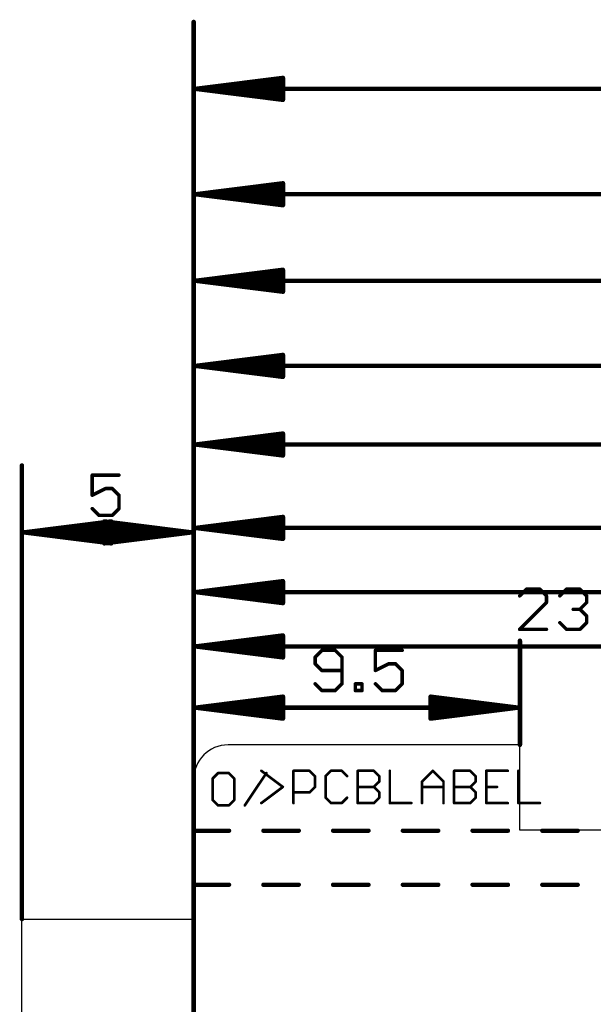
# Model space of a CAD drawing. Extents: x 85.1 to 160.2, y -5 to 84.1.
# Tile 2 of 5: x 85.1 to 101.8, y 52.9 to 81.6. Entities that reach past the tile are written whole.
import ezdxf

# ---------------------------------------------------------------- set-up
doc = ezdxf.new("R2010")
doc.units = 0
for name, color, linetype in [('20', 7, 'CONTINUOUS'), ('21', 253, 'CONTINUOUS'), ('48', 253, 'CONTINUOUS')]:
    doc.layers.add(name, color=color, linetype=linetype)

msp = doc.modelspace()

# ---------------------------------------------------------------- linework, layer by layer
at = {"layer": '20'}
for p, q in [((99.67, 60.5), (91.17, 60.5)), ((99.67, 58.017), (99.67, 60.5)), ((90.17, 55.425), (90.17, 59.5)), ((132.67, 58.017), (99.67, 58.017)), ((85.17, 4.275), (85.17, 55.425)), ((85.17, 55.425), (90.17, 55.425))]:
    msp.add_line(p, q, dxfattribs=at)
msp.add_arc((91.17, 59.5), 1, 90, 180, dxfattribs=at)
at = {"layer": '21', "const_width": 0.0762}
for points in [[(90.8809, 59.6787), (90.7241, 59.5219)], [(91.1944, 59.6787), (90.8809, 59.6787)], [(91.3512, 59.5219), (91.1944, 59.6787)], [(91.6596, 58.7381), (92.2867, 59.6787)], [(92.1403, 59.7452), (92.7674, 59.2749)], [(93.0759, 58.8046), (93.0759, 59.7452)], [(93.0759, 59.7452), (93.5462, 59.7452)], [(93.5462, 59.7452), (93.7029, 59.5884)], [(94.1682, 59.7452), (94.0114, 59.5884)], [(94.4817, 59.7452), (94.1682, 59.7452)], [(94.6385, 59.5884), (94.4817, 59.7452)], [(94.9469, 58.8046), (94.9469, 59.7452)], [(94.9469, 59.7452), (95.4172, 59.7452)], [(95.4172, 59.7452), (95.574, 59.5884)], [(95.8824, 59.7452), (95.8824, 58.8046)], [(96.8179, 59.4317), (97.1315, 59.7452)], [(97.1315, 59.7452), (97.445, 59.4317)], [(97.7535, 58.8046), (97.7535, 59.7452)], [(97.7535, 59.7452), (98.2238, 59.7452)], [(98.2238, 59.7452), (98.3805, 59.5884)], [(99.3161, 59.7452), (98.689, 59.7452)], [(98.689, 59.7452), (98.689, 58.8046)], [(99.6245, 59.7452), (99.6245, 58.8046)], [(90.7241, 59.5219), (90.7241, 58.8949)], [(91.3512, 58.8949), (91.3512, 59.5219)], [(93.7029, 59.5884), (93.7029, 59.2749)], [(94.0114, 59.5884), (94.0114, 58.9614)], [(95.574, 59.4317), (95.4172, 59.2749)], [(95.574, 59.5884), (95.574, 59.4317)], [(96.8179, 58.8046), (96.8179, 59.4317)], [(97.445, 59.4317), (97.445, 58.8046)], [(98.3805, 59.4317), (98.2238, 59.2749)], [(98.3805, 59.5884), (98.3805, 59.4317)], [(92.7674, 59.2749), (92.1403, 58.8046)], [(93.5462, 59.1181), (93.0759, 59.1181)], [(93.7029, 59.2749), (93.5462, 59.1181)], [(94.9469, 59.2749), (95.4172, 59.2749)], [(95.4172, 59.2749), (95.574, 59.1181)], [(95.574, 59.1181), (95.574, 58.9614)], [(96.8179, 59.2749), (97.445, 59.2749)], [(97.7535, 59.2749), (98.2238, 59.2749)], [(98.2238, 59.2749), (98.3805, 59.1181)], [(98.3805, 59.1181), (98.3805, 58.9614)], [(98.689, 59.2749), (99.0025, 59.2749)], [(90.7241, 58.8949), (90.8809, 58.7381)], [(91.1944, 58.7381), (91.3512, 58.8949)], [(94.0114, 58.9614), (94.1682, 58.8046)], [(94.1682, 58.8046), (94.4817, 58.8046)], [(94.4817, 58.8046), (94.6385, 58.9614)], [(95.4172, 58.8046), (94.9469, 58.8046)], [(95.574, 58.9614), (95.4172, 58.8046)], [(95.8824, 58.8046), (96.5095, 58.8046)], [(98.2238, 58.8046), (97.7535, 58.8046)], [(98.3805, 58.9614), (98.2238, 58.8046)], [(98.689, 58.8046), (99.3161, 58.8046)], [(99.6245, 58.8046), (100.2516, 58.8046)], [(90.8809, 58.7381), (91.1944, 58.7381)]]:
    msp.add_lwpolyline(points, dxfattribs=at)
at = {"layer": '21', "const_width": 0.0381}
for points in [[(90.8809, 59.6978, 1), (90.8809, 59.6597)], [(90.8943, 59.6652, 1), (90.8674, 59.6922)], [(91.2079, 59.6922, 1), (91.1809, 59.6652)], [(91.1944, 59.6597, 1), (91.1944, 59.6978)], [(92.1518, 59.7604, 1), (92.1289, 59.73)], [(92.3025, 59.6681, 1), (92.2708, 59.6893)], [(93.0949, 59.7452, 1), (93.0568, 59.7452)], [(93.0759, 59.7643, 1), (93.0759, 59.7262)], [(93.5596, 59.7587, 1), (93.5327, 59.7317)], [(93.5462, 59.7262, 1), (93.5462, 59.7643)], [(94.1682, 59.7643, 1), (94.1682, 59.7262)], [(94.1816, 59.7317, 1), (94.1547, 59.7587)], [(94.4952, 59.7587, 1), (94.4682, 59.7317)], [(94.4817, 59.7262, 1), (94.4817, 59.7643)], [(94.9469, 59.7643, 1), (94.9469, 59.7262)], [(94.966, 59.7452, 1), (94.9279, 59.7452)], [(95.4307, 59.7587, 1), (95.4037, 59.7317)], [(95.4172, 59.7262, 1), (95.4172, 59.7643)], [(95.9015, 59.7452, 1), (95.8634, 59.7452)], [(97.1449, 59.7587, 1), (97.118, 59.7317)], [(97.1449, 59.7317, 1), (97.118, 59.7587)], [(97.7725, 59.7452, 1), (97.7344, 59.7452)], [(97.7535, 59.7643, 1), (97.7535, 59.7262)], [(98.2372, 59.7587, 1), (98.2103, 59.7317)], [(98.2238, 59.7262, 1), (98.2238, 59.7643)], [(98.689, 59.7643, 1), (98.689, 59.7262)], [(98.708, 59.7452, 1), (98.6699, 59.7452)], [(99.3161, 59.7262, 1), (99.3161, 59.7643)], [(99.6436, 59.7452, 1), (99.6055, 59.7452)], [(90.7431, 59.5219, 1), (90.7051, 59.5219)], [(90.7106, 59.5354, 1), (90.7376, 59.5085)], [(91.3702, 59.5219, 1), (91.3321, 59.5219)], [(91.3377, 59.5085, 1), (91.3646, 59.5354)], [(93.722, 59.5884, 1), (93.6839, 59.5884)], [(93.6895, 59.575, 1), (93.7164, 59.6019)], [(94.0304, 59.5884, 1), (93.9923, 59.5884)], [(93.9979, 59.6019, 1), (94.0249, 59.575)], [(94.625, 59.575, 1), (94.6519, 59.6019)], [(95.593, 59.5884, 1), (95.5549, 59.5884)], [(95.5549, 59.4317, 1), (95.593, 59.4317)], [(95.5605, 59.575, 1), (95.5874, 59.6019)], [(95.5874, 59.4182, 1), (95.5605, 59.4451)], [(96.837, 59.4317, 1), (96.7989, 59.4317)], [(96.8045, 59.4451, 1), (96.8314, 59.4182)], [(97.4641, 59.4317, 1), (97.426, 59.4317)], [(97.4315, 59.4182, 1), (97.4585, 59.4451)], [(98.3996, 59.5884, 1), (98.3615, 59.5884)], [(98.3615, 59.4317, 1), (98.3996, 59.4317)], [(98.3671, 59.575, 1), (98.394, 59.6019)], [(98.394, 59.4182, 1), (98.3671, 59.4451)], [(92.7788, 59.2597, 1), (92.756, 59.2901)], [(92.756, 59.2597, 1), (92.7788, 59.2901)], [(93.0759, 59.1372, 1), (93.0759, 59.0991)], [(93.5327, 59.1316, 1), (93.5596, 59.1047)], [(93.5462, 59.0991, 1), (93.5462, 59.1372)], [(93.6839, 59.2749, 1), (93.722, 59.2749)], [(93.7164, 59.2614, 1), (93.6895, 59.2884)], [(94.9469, 59.294, 1), (94.9469, 59.2559)], [(95.4307, 59.2884, 1), (95.4037, 59.2614)], [(95.4037, 59.2884, 1), (95.4307, 59.2614)], [(95.4172, 59.2559, 1), (95.4172, 59.294)], [(95.593, 59.1181, 1), (95.5549, 59.1181)], [(95.5605, 59.1047, 1), (95.5874, 59.1316)], [(96.8179, 59.294, 1), (96.8179, 59.2559)], [(97.445, 59.2559, 1), (97.445, 59.294)], [(97.7535, 59.294, 1), (97.7535, 59.2559)], [(98.2372, 59.2884, 1), (98.2103, 59.2614)], [(98.2103, 59.2884, 1), (98.2372, 59.2614)], [(98.2238, 59.2559, 1), (98.2238, 59.294)], [(98.3996, 59.1181, 1), (98.3615, 59.1181)], [(98.3671, 59.1047, 1), (98.394, 59.1316)], [(98.689, 59.294, 1), (98.689, 59.2559)], [(99.0025, 59.2559, 1), (99.0025, 59.294)], [(90.7376, 58.9083, 1), (90.7106, 58.8814)], [(90.7051, 58.8949, 1), (90.7431, 58.8949)], [(91.3321, 58.8949, 1), (91.3702, 58.8949)], [(91.3646, 58.8814, 1), (91.3377, 58.9083)], [(92.1289, 58.8198, 1), (92.1518, 58.7894)], [(93.0568, 58.8046, 1), (93.0949, 58.8046)], [(94.0249, 58.9748, 1), (93.9979, 58.9479)], [(93.9923, 58.9614, 1), (94.0304, 58.9614)], [(94.1682, 58.8237, 1), (94.1682, 58.7856)], [(94.1547, 58.7911, 1), (94.1816, 58.8181)], [(94.4682, 58.8181, 1), (94.4952, 58.7911)], [(94.4817, 58.7856, 1), (94.4817, 58.8237)], [(94.6519, 58.9479, 1), (94.625, 58.9748)], [(94.9469, 58.8237, 1), (94.9469, 58.7856)], [(94.9279, 58.8046, 1), (94.966, 58.8046)], [(95.4037, 58.8181, 1), (95.4307, 58.7911)], [(95.4172, 58.7856, 1), (95.4172, 58.8237)], [(95.5549, 58.9614, 1), (95.593, 58.9614)], [(95.5874, 58.9479, 1), (95.5605, 58.9748)], [(95.8824, 58.8237, 1), (95.8824, 58.7856)], [(95.8634, 58.8046, 1), (95.9015, 58.8046)], [(96.5095, 58.7856, 1), (96.5095, 58.8237)], [(96.7989, 58.8046, 1), (96.837, 58.8046)], [(97.426, 58.8046, 1), (97.4641, 58.8046)], [(97.7535, 58.8237, 1), (97.7535, 58.7856)], [(97.7344, 58.8046, 1), (97.7725, 58.8046)], [(98.2103, 58.8181, 1), (98.2372, 58.7911)], [(98.2238, 58.7856, 1), (98.2238, 58.8237)], [(98.3615, 58.9614, 1), (98.3996, 58.9614)], [(98.394, 58.9479, 1), (98.3671, 58.9748)], [(98.689, 58.8237, 1), (98.689, 58.7856)], [(98.6699, 58.8046, 1), (98.708, 58.8046)], [(99.3161, 58.7856, 1), (99.3161, 58.8237)], [(99.6245, 58.8237, 1), (99.6245, 58.7856)], [(99.6055, 58.8046, 1), (99.6436, 58.8046)], [(100.2516, 58.7856, 1), (100.2516, 58.8237)], [(90.8809, 58.7572, 1), (90.8809, 58.7191)], [(90.8674, 58.7246, 1), (90.8943, 58.7516)], [(91.1809, 58.7516, 1), (91.2079, 58.7246)], [(91.1944, 58.7191, 1), (91.1944, 58.7572)], [(91.6438, 58.7487, 1), (91.6755, 58.7275)]]:
    msp.add_lwpolyline(points, format="xyb", dxfattribs=at)
at = {"layer": '48'}
for points, const_width in [([(90.17, 59.5), (90.17, 81.56)], 0.13), ([(90.235, 79.61), (92.77, 79.9292)], 0.13), ([(90.235, 79.61), (92.77, 79.87)], 0.13), ([(90.235, 79.61), (92.77, 79.74)], 0.13), ([(92.77, 79.9292), (92.77, 79.2908)], 0.13), ([(90.235, 79.61), (156.575, 79.61)], 0.13), ([(92.77, 79.2908), (90.235, 79.61)], 0.13), ([(92.77, 79.48), (90.235, 79.61)], 0.13), ([(92.77, 79.35), (90.235, 79.61)], 0.13), ([(90.17, 59.5), (90.17, 78.49)], 0.13), ([(90.235, 76.54), (92.77, 76.8592)], 0.13), ([(92.77, 76.8592), (92.77, 76.2208)], 0.13), ([(90.235, 76.54), (92.77, 76.8)], 0.13), ([(90.235, 76.54), (92.77, 76.67)], 0.13), ([(90.235, 76.54), (154.825, 76.54)], 0.13), ([(92.77, 76.2208), (90.235, 76.54)], 0.13), ([(92.77, 76.41), (90.235, 76.54)], 0.13), ([(92.77, 76.28), (90.235, 76.54)], 0.13), ([(90.17, 59.5), (90.17, 75.97)], 0.13), ([(90.235, 74.02), (92.77, 74.3392)], 0.13), ([(90.235, 74.02), (92.77, 74.28)], 0.13), ([(92.77, 74.3392), (92.77, 73.7008)], 0.13), ([(90.235, 74.02), (92.77, 74.15)], 0.13), ([(90.235, 74.02), (152.102, 74.02)], 0.13), ([(92.77, 73.7008), (90.235, 74.02)], 0.13), ([(92.77, 73.89), (90.235, 74.02)], 0.13), ([(92.77, 73.76), (90.235, 74.02)], 0.13), ([(90.17, 0.5), (90.17, 73.49)], 0.13), ([(90.235, 71.54), (92.77, 71.8592)], 0.13), ([(90.235, 71.54), (92.77, 71.8)], 0.13), ([(90.235, 71.54), (92.77, 71.67)], 0.13), ([(92.77, 71.8592), (92.77, 71.2208)], 0.13), ([(90.235, 71.54), (144.869, 71.54)], 0.13), ([(92.77, 71.2208), (90.235, 71.54)], 0.13), ([(92.77, 71.41), (90.235, 71.54)], 0.13), ([(92.77, 71.28), (90.235, 71.54)], 0.13), ([(90.17, 59.5), (90.17, 71.2)], 0.13), ([(90.235, 69.25), (92.77, 69.5692)], 0.13), ([(90.235, 69.25), (92.77, 69.51)], 0.13), ([(90.235, 69.25), (92.77, 69.38)], 0.13), ([(92.77, 69.5692), (92.77, 68.9308)], 0.13), ([(90.235, 69.25), (143.031, 69.25)], 0.13), ([(92.77, 68.9308), (90.235, 69.25)], 0.13), ([(92.77, 69.12), (90.235, 69.25)], 0.13), ([(92.77, 68.99), (90.235, 69.25)], 0.13), ([(85.17, 55.425), (85.17, 68.64)], 0.13), ([(90.17, 0.5), (90.17, 68.77)], 0.13), ([(90.17, 0.5), (90.17, 68.64)], 0.13), ([(87.9961, 68.3577), (87.2165, 68.3577)], 0.1016), ([(87.2165, 68.3577), (87.2165, 67.773)], 0.1016), ([(87.2165, 67.773), (87.6063, 67.9679)], 0.1016), ([(87.6063, 67.9679), (87.8012, 67.9679)], 0.1016), ([(87.8012, 67.9679), (87.9961, 67.773)], 0.1016), ([(87.9961, 67.773), (87.9961, 67.3832)], 0.1016), ([(87.4114, 67.1883), (87.2165, 67.3832)], 0.1016), ([(87.9961, 67.3832), (87.8012, 67.1883)], 0.1016), ([(87.8012, 67.1883), (87.4114, 67.1883)], 0.1016), ([(90.235, 66.82), (92.77, 67.1392)], 0.13), ([(90.235, 66.82), (92.77, 67.08)], 0.13), ([(92.77, 67.1392), (92.77, 66.5008)], 0.13), ([(85.235, 66.69), (87.77, 67.0092)], 0.13), ([(85.235, 66.69), (87.77, 66.95)], 0.13), ([(85.235, 66.69), (87.77, 66.82)], 0.13), ([(90.105, 66.69), (87.57, 67.0092)], 0.13), ([(87.57, 67.0092), (87.57, 66.3708)], 0.13), ([(90.105, 66.69), (87.57, 66.95)], 0.13), ([(90.105, 66.69), (87.57, 66.82)], 0.13), ([(87.77, 67.0092), (87.77, 66.3708)], 0.13), ([(90.17, 59.5), (90.17, 66.9)], 0.13), ([(90.235, 66.82), (92.77, 66.95)], 0.13), ([(90.235, 66.82), (134.575, 66.82)], 0.13), ([(92.77, 66.5008), (90.235, 66.82)], 0.13), ([(92.77, 66.69), (90.235, 66.82)], 0.13), ([(92.77, 66.56), (90.235, 66.82)], 0.13), ([(90.105, 66.69), (85.235, 66.69)], 0.13), ([(87.77, 66.3708), (85.235, 66.69)], 0.13), ([(87.77, 66.56), (85.235, 66.69)], 0.13), ([(87.77, 66.43), (85.235, 66.69)], 0.13), ([(87.57, 66.3708), (90.105, 66.69)], 0.13), ([(87.57, 66.56), (90.105, 66.69)], 0.13), ([(87.57, 66.43), (90.105, 66.69)], 0.13), ([(90.17, 0.5), (90.17, 65.318)], 0.13), ([(90.235, 64.95), (92.77, 65.2692)], 0.13), ([(90.235, 64.95), (92.77, 65.21)], 0.13), ([(90.235, 64.95), (92.77, 65.08)], 0.13), ([(92.77, 65.2692), (92.77, 64.6308)], 0.13), ([(90.235, 64.95), (132.605, 64.95)], 0.13), ([(92.77, 64.6308), (90.235, 64.95)], 0.13), ([(92.77, 64.82), (90.235, 64.95)], 0.13), ([(92.77, 64.69), (90.235, 64.95)], 0.13), ([(99.8571, 65.0357), (99.6622, 64.8408)], 0.1016), ([(100.2469, 65.0357), (99.8571, 65.0357)], 0.1016), ([(100.4418, 64.8408), (100.2469, 65.0357)], 0.1016), ([(100.4418, 64.6459), (100.4418, 64.8408)], 0.1016), ([(100.8316, 64.8408), (101.0265, 65.0357)], 0.1016), ([(101.0265, 65.0357), (101.4163, 65.0357)], 0.1016), ([(101.4163, 65.0357), (101.6112, 64.8408)], 0.1016), ([(101.6112, 64.8408), (101.6112, 64.6459)], 0.1016), ([(99.6622, 63.8663), (100.4418, 64.6459)], 0.1016), ([(101.6112, 64.6459), (101.4163, 64.451)], 0.1016), ([(101.4163, 64.451), (101.2214, 64.451)], 0.1016), ([(101.4163, 64.451), (101.6112, 64.2561)], 0.1016), ([(101.6112, 64.2561), (101.6112, 64.0612)], 0.1016), ([(101.0265, 63.8663), (100.8316, 64.0612)], 0.1016), ([(101.6112, 64.0612), (101.4163, 63.8663)], 0.1016), ([(90.235, 63.368), (92.77, 63.6872)], 0.13), ([(90.235, 63.368), (92.77, 63.628)], 0.13), ([(92.77, 63.6872), (92.77, 63.0488)], 0.13), ([(100.4418, 63.8663), (99.6622, 63.8663)], 0.1016), ([(101.4163, 63.8663), (101.0265, 63.8663)], 0.1016), ([(90.17, 59.5), (90.17, 63.535)], 0.13), ([(90.235, 63.368), (92.77, 63.498)], 0.13), ([(90.235, 63.368), (113.531, 63.368)], 0.13), ([(92.77, 63.0488), (90.235, 63.368)], 0.13), ([(92.77, 63.238), (90.235, 63.368)], 0.13), ([(92.77, 63.108), (90.235, 63.368)], 0.13), ([(99.67, 60.5), (99.67, 63.535)], 0.13), ([(93.9027, 63.2527), (93.7078, 63.0578)], 0.1016), ([(93.7078, 63.0578), (93.7078, 62.8629)], 0.1016), ([(94.2925, 63.2527), (93.9027, 63.2527)], 0.1016), ([(94.4874, 63.0578), (94.2925, 63.2527)], 0.1016), ([(94.4874, 62.2782), (94.4874, 63.0578)], 0.1016), ([(96.2415, 63.2527), (95.4619, 63.2527)], 0.1016), ([(95.4619, 63.2527), (95.4619, 62.668)], 0.1016), ([(93.7078, 62.8629), (93.9027, 62.668)], 0.1016), ([(95.4619, 62.668), (95.8517, 62.8629)], 0.1016), ([(95.8517, 62.8629), (96.0466, 62.8629)], 0.1016), ([(96.0466, 62.8629), (96.2415, 62.668)], 0.1016), ([(93.9027, 62.668), (94.4874, 62.668)], 0.1016), ([(96.2415, 62.668), (96.2415, 62.2782)], 0.1016), ([(93.7078, 62.2782), (93.9027, 62.0833)], 0.1016), ([(94.2925, 62.0833), (94.4874, 62.2782)], 0.1016), ([(94.8772, 62.0833), (94.8772, 62.2782)], 0.1016), ([(94.8772, 62.2782), (95.0721, 62.2782)], 0.1016), ([(95.0721, 62.2782), (95.0721, 62.0833)], 0.1016), ([(95.6568, 62.0833), (95.4619, 62.2782)], 0.1016), ([(96.2415, 62.2782), (96.0466, 62.0833)], 0.1016), ([(90.235, 61.585), (92.77, 61.9042)], 0.13), ([(92.77, 61.9042), (92.77, 61.2658)], 0.13), ([(93.9027, 62.0833), (94.2925, 62.0833)], 0.1016), ([(95.0721, 62.0833), (94.8772, 62.0833)], 0.1016), ([(96.0466, 62.0833), (95.6568, 62.0833)], 0.1016), ([(99.605, 61.585), (97.07, 61.9042)], 0.13), ([(97.07, 61.9042), (97.07, 61.2658)], 0.13), ([(90.235, 61.585), (92.77, 61.845)], 0.13), ([(90.235, 61.585), (92.77, 61.715)], 0.13), ([(99.605, 61.585), (97.07, 61.845)], 0.13), ([(99.605, 61.585), (97.07, 61.715)], 0.13), ([(99.605, 61.585), (90.235, 61.585)], 0.13), ([(92.77, 61.2658), (90.235, 61.585)], 0.13), ([(92.77, 61.455), (90.235, 61.585)], 0.13), ([(92.77, 61.325), (90.235, 61.585)], 0.13), ([(97.07, 61.2658), (99.605, 61.585)], 0.13), ([(97.07, 61.455), (99.605, 61.585)], 0.13), ([(97.07, 61.325), (99.605, 61.585)], 0.13), ([(90.17, 58), (91.2003, 58)], 0.127), ([(92.2003, 58), (93.2306, 58)], 0.127), ([(94.2306, 58), (95.2609, 58)], 0.127), ([(96.2609, 58), (97.2912, 58)], 0.127), ([(98.2912, 58), (99.3215, 58)], 0.127), ([(100.3215, 58), (101.3518, 58)], 0.127), ([(90.17, 56.425), (91.2003, 56.425)], 0.127), ([(92.2003, 56.425), (93.2306, 56.425)], 0.127), ([(94.2306, 56.425), (95.2609, 56.425)], 0.127), ([(96.2609, 56.425), (97.2912, 56.425)], 0.127), ([(98.2912, 56.425), (99.3215, 56.425)], 0.127), ([(100.3215, 56.425), (101.3518, 56.425)], 0.127)]:
    msp.add_lwpolyline(points, dxfattribs=dict(at, const_width=const_width))
for points, const_width in [([(90.2025, 81.56, 1), (90.1375, 81.56)], 0.065), ([(92.8025, 79.9292, 1), (92.7375, 79.9292)], 0.065), ([(92.7741, 79.897, 1), (92.7659, 79.9615)], 0.065), ([(92.7733, 79.8377, 1), (92.7667, 79.9023)], 0.065), ([(92.7717, 79.7075, 1), (92.7683, 79.7725)], 0.065), ([(90.235, 79.6425, 1), (90.235, 79.5775)], 0.065), ([(90.2391, 79.6422, 1), (90.2309, 79.5778)], 0.065), ([(90.2333, 79.6425, 1), (90.2367, 79.5775)], 0.065), ([(90.2367, 79.6425, 1), (90.2333, 79.5775)], 0.065), ([(90.2383, 79.6423, 1), (90.2317, 79.5777)], 0.065), ([(90.2317, 79.6423, 1), (90.2383, 79.5777)], 0.065), ([(90.2309, 79.6422, 1), (90.2391, 79.5778)], 0.065), ([(92.7683, 79.4475, 1), (92.7717, 79.5125)], 0.065), ([(92.7375, 79.2908, 1), (92.8025, 79.2908)], 0.065), ([(92.7659, 79.2585, 1), (92.7741, 79.323)], 0.065), ([(92.7667, 79.3177, 1), (92.7733, 79.3823)], 0.065), ([(90.2025, 78.49, 1), (90.1375, 78.49)], 0.065), ([(92.8025, 76.8592, 1), (92.7375, 76.8592)], 0.065), ([(92.7741, 76.827, 1), (92.7659, 76.8915)], 0.065), ([(90.235, 76.5725, 1), (90.235, 76.5075)], 0.065), ([(90.2391, 76.5722, 1), (90.2309, 76.5078)], 0.065), ([(90.2333, 76.5725, 1), (90.2367, 76.5075)], 0.065), ([(90.2367, 76.5725, 1), (90.2333, 76.5075)], 0.065), ([(90.2383, 76.5723, 1), (90.2317, 76.5077)], 0.065), ([(90.2317, 76.5723, 1), (90.2383, 76.5077)], 0.065), ([(90.2309, 76.5722, 1), (90.2391, 76.5078)], 0.065), ([(92.7733, 76.7677, 1), (92.7667, 76.8323)], 0.065), ([(92.7717, 76.6375, 1), (92.7683, 76.7025)], 0.065), ([(92.7667, 76.2477, 1), (92.7733, 76.3123)], 0.065), ([(92.7683, 76.3775, 1), (92.7717, 76.4425)], 0.065), ([(90.2025, 75.97, 1), (90.1375, 75.97)], 0.065), ([(92.7375, 76.2208, 1), (92.8025, 76.2208)], 0.065), ([(92.7659, 76.1885, 1), (92.7741, 76.253)], 0.065), ([(92.8025, 74.3392, 1), (92.7375, 74.3392)], 0.065), ([(92.7741, 74.307, 1), (92.7659, 74.3715)], 0.065), ([(92.7733, 74.2477, 1), (92.7667, 74.3123)], 0.065), ([(90.235, 74.0525, 1), (90.235, 73.9875)], 0.065), ([(90.2391, 74.0522, 1), (90.2309, 73.9878)], 0.065), ([(90.2333, 74.0525, 1), (90.2367, 73.9875)], 0.065), ([(90.2367, 74.0525, 1), (90.2333, 73.9875)], 0.065), ([(90.2383, 74.0523, 1), (90.2317, 73.9877)], 0.065), ([(90.2317, 74.0523, 1), (90.2383, 73.9877)], 0.065), ([(90.2309, 74.0522, 1), (90.2391, 73.9878)], 0.065), ([(92.7717, 74.1175, 1), (92.7683, 74.1825)], 0.065), ([(92.7375, 73.7008, 1), (92.8025, 73.7008)], 0.065), ([(92.7659, 73.6685, 1), (92.7741, 73.733)], 0.065), ([(92.7667, 73.7277, 1), (92.7733, 73.7923)], 0.065), ([(92.7683, 73.8575, 1), (92.7717, 73.9225)], 0.065), ([(90.2025, 73.49, 1), (90.1375, 73.49)], 0.065), ([(92.8025, 71.8592, 1), (92.7375, 71.8592)], 0.065), ([(92.7741, 71.827, 1), (92.7659, 71.8915)], 0.065), ([(92.7733, 71.7677, 1), (92.7667, 71.8323)], 0.065), ([(92.7717, 71.6375, 1), (92.7683, 71.7025)], 0.065), ([(90.235, 71.5725, 1), (90.235, 71.5075)], 0.065), ([(90.2391, 71.5722, 1), (90.2309, 71.5078)], 0.065), ([(90.2333, 71.5725, 1), (90.2367, 71.5075)], 0.065), ([(90.2367, 71.5725, 1), (90.2333, 71.5075)], 0.065), ([(90.2383, 71.5723, 1), (90.2317, 71.5077)], 0.065), ([(90.2317, 71.5723, 1), (90.2383, 71.5077)], 0.065), ([(90.2309, 71.5722, 1), (90.2391, 71.5078)], 0.065), ([(92.7683, 71.3775, 1), (92.7717, 71.4425)], 0.065), ([(90.2025, 71.2, 1), (90.1375, 71.2)], 0.065), ([(92.7375, 71.2208, 1), (92.8025, 71.2208)], 0.065), ([(92.7659, 71.1885, 1), (92.7741, 71.253)], 0.065), ([(92.7667, 71.2477, 1), (92.7733, 71.3123)], 0.065), ([(92.8025, 69.5692, 1), (92.7375, 69.5692)], 0.065), ([(92.7741, 69.537, 1), (92.7659, 69.6015)], 0.065), ([(92.7733, 69.4777, 1), (92.7667, 69.5423)], 0.065), ([(92.7717, 69.3475, 1), (92.7683, 69.4125)], 0.065), ([(90.235, 69.2825, 1), (90.235, 69.2175)], 0.065), ([(90.2391, 69.2822, 1), (90.2309, 69.2178)], 0.065), ([(90.2333, 69.2825, 1), (90.2367, 69.2175)], 0.065), ([(90.2367, 69.2825, 1), (90.2333, 69.2175)], 0.065), ([(90.2383, 69.2823, 1), (90.2317, 69.2177)], 0.065), ([(90.2317, 69.2823, 1), (90.2383, 69.2177)], 0.065), ([(90.2309, 69.2822, 1), (90.2391, 69.2178)], 0.065), ([(92.7683, 69.0875, 1), (92.7717, 69.1525)], 0.065), ([(92.7375, 68.9308, 1), (92.8025, 68.9308)], 0.065), ([(92.7659, 68.8985, 1), (92.7741, 68.963)], 0.065), ([(92.7667, 68.9577, 1), (92.7733, 69.0223)], 0.065), ([(85.2025, 68.64, 1), (85.1375, 68.64)], 0.065), ([(90.2025, 68.77, 1), (90.1375, 68.77)], 0.065), ([(90.2025, 68.64, 1), (90.1375, 68.64)], 0.065), ([(87.2165, 68.3831, 1), (87.2165, 68.3323)], 0.0508), ([(87.2419, 68.3577, 1), (87.1911, 68.3577)], 0.0508), ([(87.9961, 68.3323, 1), (87.9961, 68.3831)], 0.0508), ([(87.6063, 67.9933, 1), (87.6063, 67.9425)], 0.0508), ([(87.6176, 67.9452, 1), (87.5949, 67.9906)], 0.0508), ([(87.8191, 67.9859, 1), (87.7832, 67.9499)], 0.0508), ([(87.8012, 67.9425, 1), (87.8012, 67.9933)], 0.0508), ([(87.2051, 67.7957, 1), (87.2278, 67.7503)], 0.0508), ([(87.1911, 67.773, 1), (87.2419, 67.773)], 0.0508), ([(88.0215, 67.773, 1), (87.9707, 67.773)], 0.0508), ([(87.9781, 67.755, 1), (88.014, 67.791)], 0.0508), ([(87.2345, 67.4012, 1), (87.1985, 67.3652)], 0.0508), ([(87.9707, 67.3832, 1), (88.0215, 67.3832)], 0.0508), ([(88.014, 67.3652, 1), (87.9781, 67.4012)], 0.0508), ([(87.4114, 67.2137, 1), (87.4114, 67.1629)], 0.0508), ([(87.3934, 67.1703, 1), (87.4293, 67.2063)], 0.0508), ([(87.7832, 67.2063, 1), (87.8191, 67.1703)], 0.0508), ([(87.8012, 67.1629, 1), (87.8012, 67.2137)], 0.0508), ([(92.8025, 67.1392, 1), (92.7375, 67.1392)], 0.065), ([(92.7741, 67.107, 1), (92.7659, 67.1715)], 0.065), ([(92.7733, 67.0477, 1), (92.7667, 67.1123)], 0.065), ([(87.5741, 67.0415, 1), (87.5659, 66.977)], 0.065), ([(87.6025, 67.0092, 1), (87.5375, 67.0092)], 0.065), ([(87.5733, 66.9823, 1), (87.5667, 66.9177)], 0.065), ([(87.5717, 66.8525, 1), (87.5683, 66.7875)], 0.065), ([(87.8025, 67.0092, 1), (87.7375, 67.0092)], 0.065), ([(87.7741, 66.977, 1), (87.7659, 67.0415)], 0.065), ([(87.7733, 66.9177, 1), (87.7667, 66.9823)], 0.065), ([(87.7717, 66.7875, 1), (87.7683, 66.8525)], 0.065), ([(90.2025, 66.9, 1), (90.1375, 66.9)], 0.065), ([(90.235, 66.8525, 1), (90.235, 66.7875)], 0.065), ([(90.2391, 66.8522, 1), (90.2309, 66.7878)], 0.065), ([(90.2333, 66.8525, 1), (90.2367, 66.7875)], 0.065), ([(90.2367, 66.8525, 1), (90.2333, 66.7875)], 0.065), ([(90.2383, 66.8523, 1), (90.2317, 66.7877)], 0.065), ([(90.2317, 66.8523, 1), (90.2383, 66.7877)], 0.065), ([(90.2309, 66.8522, 1), (90.2391, 66.7878)], 0.065), ([(92.7717, 66.9175, 1), (92.7683, 66.9825)], 0.065), ([(85.235, 66.7225, 1), (85.235, 66.6575)], 0.065), ([(85.2391, 66.7222, 1), (85.2309, 66.6578)], 0.065), ([(85.2333, 66.7225, 1), (85.2367, 66.6575)], 0.065), ([(85.2367, 66.7225, 1), (85.2333, 66.6575)], 0.065), ([(85.2383, 66.7223, 1), (85.2317, 66.6577)], 0.065), ([(85.2317, 66.7223, 1), (85.2383, 66.6577)], 0.065), ([(85.2309, 66.7222, 1), (85.2391, 66.6578)], 0.065), ([(87.5683, 66.5925, 1), (87.5717, 66.5275)], 0.065), ([(87.7683, 66.5275, 1), (87.7717, 66.5925)], 0.065), ([(90.1091, 66.6578, 1), (90.1009, 66.7222)], 0.065), ([(90.1009, 66.6578, 1), (90.1091, 66.7222)], 0.065), ([(90.1083, 66.6577, 1), (90.1017, 66.7223)], 0.065), ([(90.1017, 66.6577, 1), (90.1083, 66.7223)], 0.065), ([(90.1033, 66.6575, 1), (90.1067, 66.7225)], 0.065), ([(90.1067, 66.6575, 1), (90.1033, 66.7225)], 0.065), ([(90.105, 66.6575, 1), (90.105, 66.7225)], 0.065), ([(92.7659, 66.4685, 1), (92.7741, 66.533)], 0.065), ([(92.7667, 66.5277, 1), (92.7733, 66.5923)], 0.065), ([(92.7683, 66.6575, 1), (92.7717, 66.7225)], 0.065), ([(87.5667, 66.4623, 1), (87.5733, 66.3977)], 0.065), ([(87.5659, 66.403, 1), (87.5741, 66.3385)], 0.065), ([(87.5375, 66.3708, 1), (87.6025, 66.3708)], 0.065), ([(87.7375, 66.3708, 1), (87.8025, 66.3708)], 0.065), ([(87.7659, 66.3385, 1), (87.7741, 66.403)], 0.065), ([(87.7667, 66.3977, 1), (87.7733, 66.4623)], 0.065), ([(92.7375, 66.5008, 1), (92.8025, 66.5008)], 0.065), ([(90.2025, 65.318, 1), (90.1375, 65.318)], 0.065), ([(92.8025, 65.2692, 1), (92.7375, 65.2692)], 0.065), ([(92.7741, 65.237, 1), (92.7659, 65.3015)], 0.065), ([(92.7733, 65.1777, 1), (92.7667, 65.2423)], 0.065), ([(92.7717, 65.0475, 1), (92.7683, 65.1125)], 0.065), ([(90.235, 64.9825, 1), (90.235, 64.9175)], 0.065), ([(90.2391, 64.9822, 1), (90.2309, 64.9178)], 0.065), ([(90.2333, 64.9825, 1), (90.2367, 64.9175)], 0.065), ([(90.2367, 64.9825, 1), (90.2333, 64.9175)], 0.065), ([(90.2383, 64.9823, 1), (90.2317, 64.9177)], 0.065), ([(90.2317, 64.9823, 1), (90.2383, 64.9177)], 0.065), ([(90.2309, 64.9822, 1), (90.2391, 64.9178)], 0.065), ([(92.7683, 64.7875, 1), (92.7717, 64.8525)], 0.065), ([(99.6442, 64.8588, 1), (99.6801, 64.8228)], 0.0508), ([(99.8571, 65.0611, 1), (99.8571, 65.0103)], 0.0508), ([(99.875, 65.0177, 1), (99.8391, 65.0537)], 0.0508), ([(100.2648, 65.0537, 1), (100.2289, 65.0177)], 0.0508), ([(100.2469, 65.0103, 1), (100.2469, 65.0611)], 0.0508), ([(100.4672, 64.8408, 1), (100.4164, 64.8408)], 0.0508), ([(100.4238, 64.8228, 1), (100.4597, 64.8588)], 0.0508), ([(100.8136, 64.8588, 1), (100.8495, 64.8228)], 0.0508), ([(101.0265, 65.0611, 1), (101.0265, 65.0103)], 0.0508), ([(101.0444, 65.0177, 1), (101.0085, 65.0537)], 0.0508), ([(101.4342, 65.0537, 1), (101.3983, 65.0177)], 0.0508), ([(101.4163, 65.0103, 1), (101.4163, 65.0611)], 0.0508), ([(101.6366, 64.8408, 1), (101.5858, 64.8408)], 0.0508), ([(101.5932, 64.8228, 1), (101.6291, 64.8588)], 0.0508), ([(92.7375, 64.6308, 1), (92.8025, 64.6308)], 0.065), ([(92.7659, 64.5985, 1), (92.7741, 64.663)], 0.065), ([(92.7667, 64.6577, 1), (92.7733, 64.7223)], 0.065), ([(100.4164, 64.6459, 1), (100.4672, 64.6459)], 0.0508), ([(100.4597, 64.6279, 1), (100.4238, 64.6639)], 0.0508), ([(101.5858, 64.6459, 1), (101.6366, 64.6459)], 0.0508), ([(101.6291, 64.6279, 1), (101.5932, 64.6639)], 0.0508), ([(101.2214, 64.4764, 1), (101.2214, 64.4256)], 0.0508), ([(101.4342, 64.469, 1), (101.3983, 64.433)], 0.0508), ([(101.3983, 64.469, 1), (101.4342, 64.433)], 0.0508), ([(101.4163, 64.4256, 1), (101.4163, 64.4764)], 0.0508), ([(101.6366, 64.2561, 1), (101.5858, 64.2561)], 0.0508), ([(101.5932, 64.2381, 1), (101.6291, 64.2741)], 0.0508), ([(100.8495, 64.0792, 1), (100.8136, 64.0432)], 0.0508), ([(101.5858, 64.0612, 1), (101.6366, 64.0612)], 0.0508), ([(101.6291, 64.0432, 1), (101.5932, 64.0792)], 0.0508), ([(92.8025, 63.6872, 1), (92.7375, 63.6872)], 0.065), ([(92.7741, 63.655, 1), (92.7659, 63.7195)], 0.065), ([(92.7733, 63.5957, 1), (92.7667, 63.6603)], 0.065), ([(99.6442, 63.8843, 1), (99.6801, 63.8483)], 0.0508), ([(99.6622, 63.8917, 1), (99.6622, 63.8409)], 0.0508), ([(100.4418, 63.8409, 1), (100.4418, 63.8917)], 0.0508), ([(101.0265, 63.8917, 1), (101.0265, 63.8409)], 0.0508), ([(101.0085, 63.8483, 1), (101.0444, 63.8843)], 0.0508), ([(101.3983, 63.8843, 1), (101.4342, 63.8483)], 0.0508), ([(101.4163, 63.8409, 1), (101.4163, 63.8917)], 0.0508), ([(90.2025, 63.535, 1), (90.1375, 63.535)], 0.065), ([(90.235, 63.4005, 1), (90.235, 63.3355)], 0.065), ([(90.2391, 63.4002, 1), (90.2309, 63.3358)], 0.065), ([(90.2333, 63.4005, 1), (90.2367, 63.3355)], 0.065), ([(90.2367, 63.4005, 1), (90.2333, 63.3355)], 0.065), ([(90.2383, 63.4003, 1), (90.2317, 63.3357)], 0.065), ([(90.2317, 63.4003, 1), (90.2383, 63.3357)], 0.065), ([(90.2309, 63.4002, 1), (90.2391, 63.3358)], 0.065), ([(92.7717, 63.4655, 1), (92.7683, 63.5305)], 0.065), ([(99.7025, 63.535, 1), (99.6375, 63.535)], 0.065), ([(92.7659, 63.0165, 1), (92.7741, 63.081)], 0.065), ([(92.7667, 63.0757, 1), (92.7733, 63.1403)], 0.065), ([(92.7683, 63.2055, 1), (92.7717, 63.2705)], 0.065), ([(93.6898, 63.0758, 1), (93.7258, 63.0398)], 0.0508), ([(93.7332, 63.0578, 1), (93.6824, 63.0578)], 0.0508), ([(93.9027, 63.2781, 1), (93.9027, 63.2273)], 0.0508), ([(93.9206, 63.2347, 1), (93.8847, 63.2707)], 0.0508), ([(94.3104, 63.2707, 1), (94.2745, 63.2347)], 0.0508), ([(94.2925, 63.2273, 1), (94.2925, 63.2781)], 0.0508), ([(94.5128, 63.0578, 1), (94.462, 63.0578)], 0.0508), ([(94.4694, 63.0398, 1), (94.5053, 63.0758)], 0.0508), ([(95.4619, 63.2781, 1), (95.4619, 63.2273)], 0.0508), ([(95.4873, 63.2527, 1), (95.4365, 63.2527)], 0.0508), ([(96.2415, 63.2273, 1), (96.2415, 63.2781)], 0.0508), ([(92.7375, 63.0488, 1), (92.8025, 63.0488)], 0.065), ([(93.7258, 62.8809, 1), (93.6898, 62.8449)], 0.0508), ([(93.6824, 62.8629, 1), (93.7332, 62.8629)], 0.0508), ([(95.8517, 62.8883, 1), (95.8517, 62.8375)], 0.0508), ([(95.863, 62.8402, 1), (95.8403, 62.8856)], 0.0508), ([(96.0645, 62.8809, 1), (96.0286, 62.8449)], 0.0508), ([(96.0466, 62.8375, 1), (96.0466, 62.8883)], 0.0508), ([(93.9027, 62.6934, 1), (93.9027, 62.6426)], 0.0508), ([(93.8847, 62.65, 1), (93.9206, 62.686)], 0.0508), ([(94.4874, 62.6426, 1), (94.4874, 62.6934)], 0.0508), ([(95.4505, 62.6907, 1), (95.4732, 62.6453)], 0.0508), ([(95.4365, 62.668, 1), (95.4873, 62.668)], 0.0508), ([(96.2669, 62.668, 1), (96.2161, 62.668)], 0.0508), ([(96.2235, 62.65, 1), (96.2594, 62.686)], 0.0508), ([(93.7258, 62.2962, 1), (93.6898, 62.2602)], 0.0508), ([(94.462, 62.2782, 1), (94.5128, 62.2782)], 0.0508), ([(94.5053, 62.2602, 1), (94.4694, 62.2962)], 0.0508), ([(94.9026, 62.2782, 1), (94.8518, 62.2782)], 0.0508), ([(94.8772, 62.3036, 1), (94.8772, 62.2528)], 0.0508), ([(95.0975, 62.2782, 1), (95.0467, 62.2782)], 0.0508), ([(95.0721, 62.2528, 1), (95.0721, 62.3036)], 0.0508), ([(95.4798, 62.2962, 1), (95.4439, 62.2602)], 0.0508), ([(96.2161, 62.2782, 1), (96.2669, 62.2782)], 0.0508), ([(96.2594, 62.2602, 1), (96.2235, 62.2962)], 0.0508), ([(92.8025, 61.9042, 1), (92.7375, 61.9042)], 0.065), ([(92.7741, 61.872, 1), (92.7659, 61.9365)], 0.065), ([(93.9027, 62.1087, 1), (93.9027, 62.0579)], 0.0508), ([(93.8847, 62.0653, 1), (93.9206, 62.1013)], 0.0508), ([(94.2745, 62.1013, 1), (94.3104, 62.0653)], 0.0508), ([(94.2925, 62.0579, 1), (94.2925, 62.1087)], 0.0508), ([(94.8772, 62.1087, 1), (94.8772, 62.0579)], 0.0508), ([(94.8518, 62.0833, 1), (94.9026, 62.0833)], 0.0508), ([(95.0467, 62.0833, 1), (95.0975, 62.0833)], 0.0508), ([(95.0721, 62.0579, 1), (95.0721, 62.1087)], 0.0508), ([(95.6568, 62.1087, 1), (95.6568, 62.0579)], 0.0508), ([(95.6388, 62.0653, 1), (95.6747, 62.1013)], 0.0508), ([(96.0286, 62.1013, 1), (96.0645, 62.0653)], 0.0508), ([(96.0466, 62.0579, 1), (96.0466, 62.1087)], 0.0508), ([(97.0741, 61.9365, 1), (97.0659, 61.872)], 0.065), ([(97.1025, 61.9042, 1), (97.0375, 61.9042)], 0.065), ([(92.7733, 61.8127, 1), (92.7667, 61.8773)], 0.065), ([(92.7717, 61.6825, 1), (92.7683, 61.7475)], 0.065), ([(97.0733, 61.8773, 1), (97.0667, 61.8127)], 0.065), ([(97.0717, 61.7475, 1), (97.0683, 61.6825)], 0.065), ([(90.235, 61.6175, 1), (90.235, 61.5525)], 0.065), ([(90.2391, 61.6172, 1), (90.2309, 61.5528)], 0.065), ([(90.2333, 61.6175, 1), (90.2367, 61.5525)], 0.065), ([(90.2367, 61.6175, 1), (90.2333, 61.5525)], 0.065), ([(90.2383, 61.6173, 1), (90.2317, 61.5527)], 0.065), ([(90.2317, 61.6173, 1), (90.2383, 61.5527)], 0.065), ([(90.2309, 61.6172, 1), (90.2391, 61.5528)], 0.065), ([(92.7667, 61.2927, 1), (92.7733, 61.3573)], 0.065), ([(92.7683, 61.4225, 1), (92.7717, 61.4875)], 0.065), ([(97.0683, 61.4875, 1), (97.0717, 61.4225)], 0.065), ([(97.0667, 61.3573, 1), (97.0733, 61.2927)], 0.065), ([(99.6091, 61.5528, 1), (99.6009, 61.6172)], 0.065), ([(99.6009, 61.5528, 1), (99.6091, 61.6172)], 0.065), ([(99.6083, 61.5527, 1), (99.6017, 61.6173)], 0.065), ([(99.6017, 61.5527, 1), (99.6083, 61.6173)], 0.065), ([(99.6033, 61.5525, 1), (99.6067, 61.6175)], 0.065), ([(99.6067, 61.5525, 1), (99.6033, 61.6175)], 0.065), ([(99.605, 61.5525, 1), (99.605, 61.6175)], 0.065), ([(92.7375, 61.2658, 1), (92.8025, 61.2658)], 0.065), ([(92.7659, 61.2335, 1), (92.7741, 61.298)], 0.065), ([(97.0659, 61.298, 1), (97.0741, 61.2335)], 0.065), ([(97.0375, 61.2658, 1), (97.1025, 61.2658)], 0.065), ([(99.6375, 60.5, 1), (99.7025, 60.5)], 0.065), ([(90.1375, 59.5, 1), (90.2025, 59.5)], 0.065), ([(90.1375, 59.5, 1), (90.2025, 59.5)], 0.065), ([(90.1375, 59.5, 1), (90.2025, 59.5)], 0.065), ([(90.1375, 59.5, 1), (90.2025, 59.5)], 0.065), ([(90.1375, 59.5, 1), (90.2025, 59.5)], 0.065), ([(90.1375, 59.5, 1), (90.2025, 59.5)], 0.065), ([(90.17, 58.0318, 1), (90.17, 57.9682)], 0.0635), ([(91.2003, 57.9682, 1), (91.2003, 58.0318)], 0.0635), ([(92.2003, 58.0318, 1), (92.2003, 57.9682)], 0.0635), ([(93.2306, 57.9682, 1), (93.2306, 58.0318)], 0.0635), ([(94.2306, 58.0318, 1), (94.2306, 57.9682)], 0.0635), ([(95.2609, 57.9682, 1), (95.2609, 58.0318)], 0.0635), ([(96.2609, 58.0318, 1), (96.2609, 57.9682)], 0.0635), ([(97.2912, 57.9682, 1), (97.2912, 58.0318)], 0.0635), ([(98.2912, 58.0318, 1), (98.2912, 57.9682)], 0.0635), ([(99.3215, 57.9682, 1), (99.3215, 58.0318)], 0.0635), ([(100.3215, 58.0318, 1), (100.3215, 57.9682)], 0.0635), ([(101.3518, 57.9682, 1), (101.3518, 58.0318)], 0.0635), ([(90.17, 56.4568, 1), (90.17, 56.3933)], 0.0635), ([(91.2003, 56.3933, 1), (91.2003, 56.4568)], 0.0635), ([(92.2003, 56.4568, 1), (92.2003, 56.3933)], 0.0635), ([(93.2306, 56.3933, 1), (93.2306, 56.4568)], 0.0635), ([(94.2306, 56.4568, 1), (94.2306, 56.3933)], 0.0635), ([(95.2609, 56.3933, 1), (95.2609, 56.4568)], 0.0635), ([(96.2609, 56.4568, 1), (96.2609, 56.3933)], 0.0635), ([(97.2912, 56.3933, 1), (97.2912, 56.4568)], 0.0635), ([(98.2912, 56.4568, 1), (98.2912, 56.3933)], 0.0635), ([(99.3215, 56.3933, 1), (99.3215, 56.4568)], 0.0635), ([(100.3215, 56.4568, 1), (100.3215, 56.3933)], 0.0635), ([(101.3518, 56.3933, 1), (101.3518, 56.4568)], 0.0635), ([(85.1375, 55.425, 1), (85.2025, 55.425)], 0.065)]:
    msp.add_lwpolyline(points, format="xyb", dxfattribs=dict(at, const_width=const_width))

doc.saveas('drawing.dxf')
